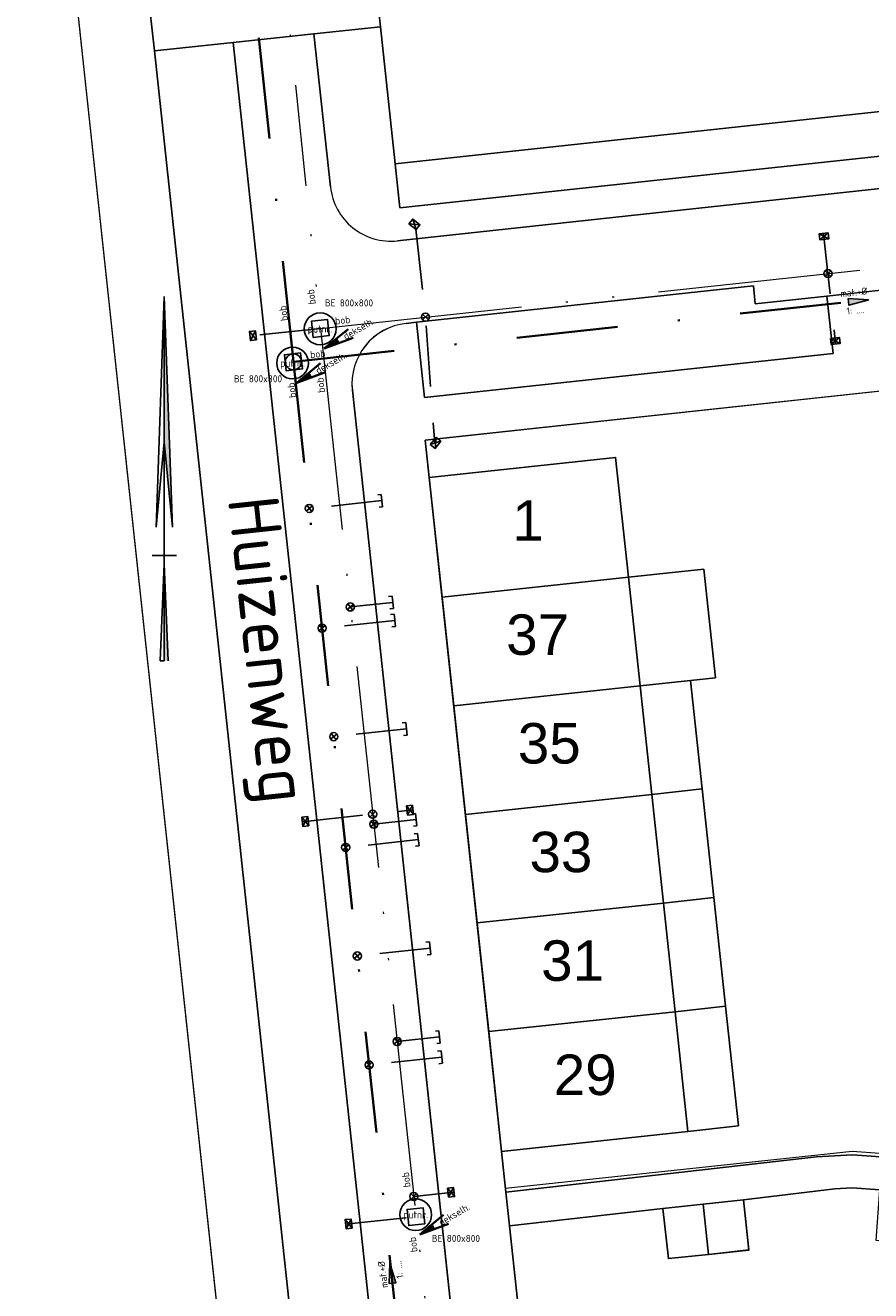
# Model space of a CAD drawing. Header units: metres. Extents: x 121363 to 122052, y 520142 to 520642.
# Tile 9 of 20: x 121525 to 121567, y 520424 to 520486. Entities that reach past the tile are written whole.
import ezdxf
from ezdxf.enums import TextEntityAlignment as Align
from ezdxf.lldxf.tags import DXFTag

# ---------------------------------------------------------------- set-up
doc = ezdxf.new("R2010")
doc.units = ezdxf.units.M
for name, pattern in [('RI-HWA_HUISAANSLUITING', [4.8, 3, -1.8]), ('RI-ITR_PE', [16.6, 10, -2.2, 0, -2.2, 0, -2.2]), ('RI-ITR_PVC', [12.2, 5, -2.4, 0, -2.4, 0, -2.4]), ('RI-VWA_HUISAANSLUITING', [6.1, 2.5, -1.8, 0, -1.8]), ('RI-VWA_PVC', [11, 5, -3, 0, -3])]:
    doc.linetypes.add(name, pattern=pattern)
for name, color, linetype, lineweight, true_color in [('begroeidterreindeel', 7, 'Continuous', 0, 0x008700), ('onbegroeidterreindeel', 7, 'Continuous', 0, 0xc0c0c0), ('pand', 1, 'Continuous', 0, 0xff0000), ('wegdeel open verharding', 7, 'Continuous', 0, 0xb5b5b5)]:
    doc.layers.add(name, color=color, linetype=linetype, lineweight=lineweight, true_color=true_color)
for name, color, linetype, lineweight in [('huisnummer', 7, 'Continuous', 0), ('N-RI-PUTDEKSELHOOGTE-S', 7, 'Continuous', 35), ('R-OI-KG-GRENS_PERCEEL-G', 153, 'KG-PERCEEL', 18), ('R-OI-RI-HWA-MATERIAAL-S', 150, 'Continuous', 25), ('R-OI-RI-HWA_HUISAANSLUITING_PVC_125-G', 150, 'RI-HWA_HUISAANSLUITING', 25), ('R-OI-RI-HWA_HULPSTUK-S', 150, 'Continuous', 25), ('R-OI-RI-HWA_KOLK-S', 150, 'Continuous', 25), ('R-OI-RI-ITR-MATERIAAL-S', 82, 'Continuous', 25), ('R-OI-RI-ITR_BOB-T18', 82, 'Continuous', 18), ('R-OI-RI-ITR_HULPSTUK-S', 82, 'Continuous', 25), ('R-OI-RI-ITR_PUTDEKSELHOOGTE-S', 82, 'Continuous', 25), ('R-OI-RI-ITR_PUTNUMMER-S', 82, 'Continuous', 25), ('R-OI-RI-ITR_RIOOLPUT-S', 82, 'Continuous', 25), ('R-OI-RI-ITR_TRANSPORTLEIDING_PE_315-G', 82, 'RI-ITR_PE', 18), ('R-OI-RI-ITR_TRANSPORTLEIDING_PVC_300-G', 82, 'RI-ITR_PVC', 18), ('R-OI-RI-VWA-MATERIAAL-S', 20, 'Continuous', 25), ('R-OI-RI-VWA_BOB-T18', 20, 'Continuous', 18), ('R-OI-RI-VWA_HUISAANSLUITING_PVC_125-G', 20, 'RI-VWA_HUISAANSLUITING', 25), ('R-OI-RI-VWA_HULPSTUK-S', 20, 'Continuous', 25), ('R-OI-RI-VWA_PUTDEKSELHOOGTE-S', 20, 'Continuous', 25), ('R-OI-RI-VWA_PUTNUMMER-S', 20, 'Continuous', 25), ('R-OI-RI-VWA_RIOOLPUT-S', 20, 'Continuous', 25), ('R-OI-RI-VWA_STROOMRICHTING-S', 20, 'Continuous', 25), ('R-OI-RI-VWA_TRANSPORTLEIDING_PVC_250-G', 20, 'RI-VWA_PVC', 35), ('X-OI-OG-TOPOGRAFIE_BEBOUWING-S', 252, 'Continuous', 25), ('X-XX-AL-ORIENTATIE-S', 7, 'Continuous', 25), ('Z06 straatnaam', 7, 'Continuous', 20)]:
    doc.layers.add(name, color=color, linetype=linetype, lineweight=lineweight)
doc.styles.add('NLCS-ISO', font='NLCS-ISO.ttf')
doc.styles.add('NLCS-ISO-ANNOTATIVE-T25', font='NLCS-ISO.ttf', dxfattribs={"height": 2.5})
doc.styles.get("Standard").update_dxf_attribs({"font": 'arial.ttf'})
doc.styles.add('StyleArial', font='arial.ttf')
tags = doc.linetypes.add('KG-PERCEEL', pattern='A,5.5,-2,["P",Standard,S=1.8,R=0,X=-0.5,Y=-0.9],-2,5.5,-2,[5,NLCS.shx,S=0.75,R=0,X=0,Y=0],-2', length=19).pattern_tags.tags
tags[6] = DXFTag(74, 10)

# ---------------------------------------------------------------- blocks, each defined once
blk = doc.blocks.new('B-SRI-PUT_ITR-SO')
at = {"flags": 128}
blk.add_lwpolyline([(-2, 2), (2, 2), (2, -2), (-2, -2)], close=True, dxfattribs=at)
at = {"lineweight": -3, "flags": 128}
blk.add_lwpolyline([(2, -2), (2, 2), (-2, 2), (-2, -2)], close=True, dxfattribs=at)
blk = doc.blocks.new('B-SRI-PUT_VWA-SO')
at = {"flags": 128}
blk.add_lwpolyline([(-2, 2), (2, 2), (2, -2), (-2, -2)], close=True, dxfattribs=at)
at = {"lineweight": -3, "flags": 128}
blk.add_lwpolyline([(2, -2), (2, 2), (-2, 2), (-2, -2)], close=True, dxfattribs=at)
at = {"lineweight": -3}
blk.add_circle((0, 0), 2, dxfattribs=at)
blk = doc.blocks.new('SRI-STROOMRICHTING-SO')
at = {"ltscale": 0.1}
blk.add_hatch(color=256, dxfattribs=at).paths.add_polyline_path([(2.5, 0), (-2.5, -0.83), (-2.5, 0.83)])
at = {"ltscale": 0.1, "flags": 128}
blk.add_lwpolyline([(2.5, 0), (-2.5, -0.83), (-2.5, 0.83)], close=True, dxfattribs=at)
blk = doc.blocks.new('SRI-MATERIAAL-SO')
at = {"ltscale": 0.1, "style": 'NLCS-ISO'}
blk.add_attdef('$MAT', text='', height=1.75, dxfattribs=at).set_placement((-0.04, -0.07), align=Align.MIDDLE_CENTER)
blk = doc.blocks.new('SRI-HULP_INLAAT-SO')
for p, q in [((-0.71, 0.71), (0.71, -0.71)), ((-0.71, -0.71), (0.71, 0.71))]:
    blk.add_line(p, q)
blk.add_circle((0, 0), 1)
blk = doc.blocks.new('B-SRI-KOLK_STRAAT_450X300-SO')
for p, q in [((-1.125, 0), (1.125, 1.5)), ((1.125, 0), (-1.125, 1.5))]:
    blk.add_line(p, q)
at = {"flags": 128}
blk.add_lwpolyline([(-1.125, 0), (1.125, 0), (1.125, 1.5), (-1.125, 1.5)], close=True, dxfattribs=at)
blk = doc.blocks.new('SRI-HULP_EINDKAP-SO')
for p, q in [((0, -6.2), (0, 6.2)), ((0, 6.2), (3.5, 6.2)), ((0, -6.2), (3.5, -6.2))]:
    blk.add_line(p, q)
blk = doc.blocks.new('SRI-PUTDEKSELHOOGTE-SO')
at = {"layer": 'N-RI-PUTDEKSELHOOGTE-S'}
blk.add_hatch(color=256, dxfattribs=at).paths.add_polyline_path([(0.712, 0.267), (0.587, 0.483), (0, 0)])
for p, q in [((0, 0), (1.174, 0.967)), ((0, 0), (1.424, 0.533)), ((0, 0), (0.587, 0.483)), ((0.612, 0.44), (0.687, 0.31))]:
    blk.add_line(p, q, dxfattribs=at)
at = {"ltscale": 0.1, "style": 'NLCS-ISO'}
blk.add_attdef('PUTHGT', text='', height=0.35, rotation=30, dxfattribs=at).set_placement((0.975, 0.57), align=Align.MIDDLE_LEFT)
blk = doc.blocks.new('SRI-PUTNUMMER_HHW-SO')
blk.add_circle((2.41, 9.45), 3.93)
at = {"ltscale": 0.1, "style": 'NLCS-ISO'}
blk.add_attdef('PUTNR', text='', height=1.8, dxfattribs=at).set_placement((2.41, 9.45), align=Align.MIDDLE_CENTER)
blk = doc.blocks.new('SAL-ORIENTATIE_NOORDPIJL-SO')
for p, q in [((0, 12.8), (-0.4, 1.4)), ((0, -5.2), (0, 12.8)), ((0.4, 1.4), (0, 12.8)), ((-0.4, 1.4), (0, 5.6)), ((0, 5.6), (0.4, 1.4)), ((-0.6, 0), (0.6, 0)), ((0, -0.4), (-0.2, -5.2)), ((0.2, -5.2), (0, -0.4)), ((-0.2, -5.2), (0, -5.2))]:
    blk.add_line(p, q)
for points in [[(0.4, 1.4), (0, 5.6), (0, 12.8)], [(0, -5.2), (0.2, -5.2), (0, -0.4)]]:
    blk.add_solid(points)
blk = doc.blocks.new('A$C4B9B0E1E')
at = {"layer": 'begroeidterreindeel', "color": 252, "linetype": 'Continuous', "lineweight": 0}
for p, q in [((119535.055, 520485.5), (119531.159, 520485.081)), ((119531.159, 520485.081), (119539.659, 520406.052)), ((119543.555, 520406.471), (119535.055, 520485.5)), ((119543.29, 520477.324), (119610.998, 520484.64)), ((119568.688, 520482.265), (119543.057, 520479.496)), ((119543.057, 520479.496), (119543.29, 520477.324)), ((119560.751, 520473.472), (119544.109, 520471.673)), ((119560.847, 520472.588), (119560.751, 520473.472)), ((119564.385, 520472.97), (119560.847, 520472.588)), ((119564.692, 520470.134), (119564.385, 520472.97)), ((119544.109, 520471.673), (119544.511, 520467.953)), ((119544.511, 520467.953), (119564.692, 520470.134))]:
    blk.add_line(p, q, dxfattribs=at)
at = {"layer": 'onbegroeidterreindeel', "color": 252, "linetype": 'Continuous', "lineweight": 0}
for p, q in [((119542.107, 520488.327), (119542.327, 520486.282)), ((119542.327, 520486.282), (119543.057, 520479.496)), ((119543.057, 520479.496), (119568.688, 520482.265)), ((119568.444, 520468.427), (119544.531, 520465.843)), ((119544.531, 520465.843), (119544.74, 520464.009)), ((119544.74, 520464.009), (119553.947, 520464.997)), ((119553.947, 520464.997), (119554.582, 520459.081)), ((119554.582, 520459.081), (119558.302, 520459.48)), ((119558.302, 520459.48), (119558.877, 520454.11)), ((119558.877, 520454.11), (119557.651, 520453.978)), ((119557.651, 520453.978), (119558.227, 520448.61)), ((119558.227, 520448.61), (119558.803, 520443.241)), ((119558.803, 520443.241), (119559.379, 520437.872)), ((119559.379, 520437.872), (119560.014, 520431.956)), ((119560.014, 520431.956), (119557.52, 520431.688)), ((119557.52, 520431.688), (119548.313, 520430.7)), ((119548.313, 520430.7), (119548.529, 520428.688)), ((119558.09, 520429.776), (119563.876, 520430.433)), ((119563.876, 520430.433), (119565.653, 520430.525)), ((119565.653, 520430.525), (119569.116, 520430.27)), ((119548.529, 520428.688), (119558.09, 520429.776))]:
    blk.add_line(p, q, dxfattribs=at)
at = {"layer": 'onbegroeidterreindeel', "color": 252, "linetype": 'Continuous', "lineweight": 0, "flags": 128}
for points in [[(119536.121, 520405.671), (119521.263, 520543.811)], [(119592.484, 520426.914), (119583.578, 520427.57), (119583.394, 520425.077), (119581.399, 520425.224), (119579.405, 520425.371), (119579.589, 520427.864), (119574.976, 520428.207), (119573.183, 520428.336), (119570.991, 520428.498), (119570.806, 520426.005), (119568.812, 520426.152), (119566.817, 520426.299), (119567.001, 520428.792), (119565.635, 520428.892), (119564.776, 520428.848), (119560.264, 520428.313), (119560.531, 520425.826), (119558.543, 520425.611), (119556.554, 520425.398), (119556.287, 520427.883), (119548.708, 520427.023), (119551.164, 520404.2)]]:
    blk.add_lwpolyline(points, dxfattribs=at)
at = {"layer": 'pand', "color": 252, "linetype": 'Continuous', "lineweight": 0}
for p, q in [((119553.947, 520464.997), (119544.74, 520464.009)), ((119554.582, 520459.081), (119553.947, 520464.997)), ((119544.74, 520464.009), (119545.375, 520458.093)), ((119558.302, 520459.48), (119554.582, 520459.081)), ((119558.877, 520454.11), (119558.302, 520459.48)), ((119554.582, 520459.081), (119545.375, 520458.093)), ((119545.375, 520458.093), (119554.582, 520459.081)), ((119545.375, 520458.093), (119545.95, 520452.724)), ((119555.158, 520453.711), (119557.651, 520453.978)), ((119557.651, 520453.978), (119555.158, 520453.711)), ((119557.651, 520453.978), (119558.877, 520454.11)), ((119558.227, 520448.61), (119557.651, 520453.978)), ((119545.95, 520452.724), (119555.158, 520453.711)), ((119555.158, 520453.711), (119545.95, 520452.724)), ((119545.95, 520452.724), (119546.526, 520447.355)), ((119555.734, 520448.342), (119546.526, 520447.355)), ((119546.526, 520447.355), (119555.734, 520448.342)), ((119558.227, 520448.61), (119555.734, 520448.342)), ((119555.734, 520448.342), (119558.227, 520448.61)), ((119558.803, 520443.241), (119558.227, 520448.61)), ((119546.526, 520447.355), (119547.102, 520441.986)), ((119558.803, 520443.241), (119556.309, 520442.973)), ((119556.309, 520442.973), (119558.803, 520443.241)), ((119559.379, 520437.872), (119558.803, 520443.241)), ((119556.309, 520442.973), (119547.102, 520441.986)), ((119547.102, 520441.986), (119556.309, 520442.973)), ((119547.102, 520441.986), (119547.676, 520436.616)), ((119547.676, 520436.616), (119556.885, 520437.604)), ((119556.885, 520437.604), (119547.676, 520436.616)), ((119556.885, 520437.604), (119559.379, 520437.872)), ((119559.379, 520437.872), (119556.885, 520437.604)), ((119560.014, 520431.956), (119559.379, 520437.872)), ((119547.676, 520436.616), (119548.313, 520430.7)), ((119557.52, 520431.688), (119560.014, 520431.956)), ((119548.313, 520430.7), (119557.52, 520431.688)), ((119560.264, 520428.313), (119558.275, 520428.098)), ((119560.531, 520425.826), (119560.264, 520428.313)), ((119558.275, 520428.098), (119556.287, 520427.883)), ((119556.287, 520427.883), (119556.554, 520425.398)), ((119558.275, 520428.098), (119558.543, 520425.611)), ((119558.543, 520425.611), (119558.275, 520428.098)), ((119558.543, 520425.611), (119560.531, 520425.826)), ((119556.554, 520425.398), (119558.543, 520425.611))]:
    blk.add_line(p, q, dxfattribs=at)
at = {"layer": 'wegdeel open verharding', "color": 252, "linetype": 'Continuous', "lineweight": 0}
for p, q in [((119521.263, 520543.811), (119536.121, 520405.671)), ((119542.327, 520486.282), (119542.107, 520488.327)), ((119531.159, 520485.081), (119530.939, 520487.125)), ((119530.939, 520487.125), (119531.159, 520485.081)), ((119542.327, 520486.282), (119539.046, 520485.93)), ((119539.046, 520485.93), (119542.327, 520486.282)), ((119543.057, 520479.496), (119542.327, 520486.282)), ((119539.046, 520485.93), (119535.055, 520485.5)), ((119535.055, 520485.5), (119539.046, 520485.93)), ((119539.86, 520478.363), (119539.046, 520485.93)), ((119539.046, 520485.93), (119539.86, 520478.363)), ((119531.159, 520485.081), (119535.055, 520485.5)), ((119539.659, 520406.052), (119531.159, 520485.081)), ((119535.055, 520485.5), (119543.555, 520406.471)), ((119626.296, 520484.684), (119543.165, 520475.701)), ((119543.165, 520475.701), (119626.296, 520484.684)), ((119610.998, 520484.64), (119543.29, 520477.324)), ((119543.29, 520477.324), (119543.057, 520479.496)), ((119539.86, 520478.363), (119539.86, 520478.363)), ((119543.165, 520475.701), (119543.165, 520475.701)), ((119544.109, 520471.673), (119560.751, 520473.472)), ((119560.751, 520473.472), (119560.847, 520472.588)), ((119564.385, 520472.97), (119568.124, 520473.374)), ((119560.847, 520472.588), (119564.385, 520472.97)), ((119543.601, 520471.618), (119544.109, 520471.673)), ((119547.805, 520404.489), (119540.941, 520468.315)), ((119540.941, 520468.315), (119540.941, 520468.315)), ((119563.876, 520430.433), (119558.09, 520429.776)), ((119565.653, 520430.525), (119563.876, 520430.433)), ((119569.116, 520430.27), (119565.653, 520430.525)), ((119558.09, 520429.776), (119548.529, 520428.688)), ((119560.264, 520428.313), (119564.776, 520428.848)), ((119564.776, 520428.848), (119565.635, 520428.892)), ((119565.635, 520428.892), (119567.001, 520428.792)), ((119548.529, 520428.688), (119548.708, 520427.023)), ((119558.275, 520428.098), (119560.264, 520428.313)), ((119548.708, 520427.023), (119556.287, 520427.883)), ((119556.287, 520427.883), (119558.275, 520428.098))]:
    blk.add_line(p, q, dxfattribs=at)
at = {"layer": 'wegdeel open verharding', "color": 252, "linetype": 'Continuous', "lineweight": 0, "flags": 128}
blk.add_lwpolyline([(119568.124, 520473.374), (119564.385, 520472.97), (119564.692, 520470.134), (119544.511, 520467.953), (119544.109, 520471.673), (119543.601, 520471.618), (119543.601, 520471.618, 0.414067), (119540.941, 520468.315), (119547.805, 520404.489)], format="xyb", dxfattribs=at)
for points in [[(119545.375, 520458.093), (119544.74, 520464.009), (119544.74, 520464.009), (119544.531, 520465.843), (119568.444, 520468.427)], [(119551.164, 520404.2), (119548.708, 520427.023), (119548.708, 520427.023), (119548.529, 520428.688), (119548.529, 520428.688), (119548.313, 520430.7), (119548.313, 520430.7), (119547.676, 520436.616), (119547.676, 520436.616), (119547.102, 520441.986), (119547.102, 520441.986), (119546.526, 520447.355), (119546.526, 520447.355), (119545.95, 520452.724), (119545.95, 520452.724), (119545.375, 520458.093)]]:
    blk.add_lwpolyline(points, dxfattribs=at)
at = {"layer": 'wegdeel open verharding', "color": 252, "linetype": 'Continuous', "lineweight": 0}
for centre, start, end in [((119542.842, 520478.683), 186.12679, 276.17406), ((119542.842, 520478.683), 186.12679, 276.17406), ((119543.923, 520468.636), 96.16885, 186.14018)]:
    blk.add_arc(centre, 3, start, end, dxfattribs=at)
at = {"layer": 'huisnummer', "color": 252, "style": 'StyleArial'}
for s, p in [('1', (119548.842, 520460.878)), ('37', (119548.541, 520455.236)), ('35', (119549.116, 520449.866)), ('33', (119549.692, 520444.497)), ('31', (119550.268, 520439.128)), ('29', (119550.89, 520433.485))]:
    blk.add_text(s, height=2, dxfattribs=at).set_placement(p)

msp = doc.modelspace()

# ---------------------------------------------------------------- linework, layer by layer
at = {"layer": 'R-OI-KG-GRENS_PERCEEL-G'}
msp.add_lwpolyline([(121568.444, 520468.427), (121572.451, 520431.181), (121571.561, 520430.261), (121565.63, 520430.7), (121548.511, 520428.858), (121544.745, 520463.855), (121544.531, 520465.843)], close=True, dxfattribs=at)
at = {"layer": 'R-OI-RI-HWA_HUISAANSLUITING_PVC_125-G', "flags": 128}
for points in [[(121544.084, 520476.269), (121544.553, 520471.93), (121545.008, 520465.699)], [(121564.223, 520476.068), (121564.437, 520474.079), (121564.814, 520470.599)], [(121539.36, 520471.369), (121535.88, 520470.994)], [(121542.939, 520457.831), (121540.841, 520457.605)], [(121538.463, 520446.987), (121543.932, 520447.575)], [(121544.1, 520447.094), (121542.002, 520446.868)], [(121545.252, 520436.355), (121543.154, 520436.13)], [(121543.976, 520428.471), (121545.965, 520428.684)], [(121540.603, 520427.102), (121544.083, 520427.476)]]:
    msp.add_lwpolyline(points, dxfattribs=at)
at = {"layer": 'R-OI-RI-ITR_TRANSPORTLEIDING_PE_315-G'}
for q in [(121635.36, 520481.743), (121547.345, 520397.162)]:
    msp.add_line((121539.36, 520471.369), q, dxfattribs=at)
at = {"layer": 'R-OI-RI-ITR_TRANSPORTLEIDING_PVC_300-G', "flags": 128}
msp.add_lwpolyline([(121531.818, 520545.067), (121539.36, 520471.369)], dxfattribs=at)
at = {"layer": 'R-OI-RI-VWA_HUISAANSLUITING_PVC_125-G', "flags": 128}
for points in [[(121542.4, 520462.859), (121538.811, 520462.472)], [(121543.035, 520456.942), (121539.446, 520456.556)], [(121543.612, 520451.581), (121540.023, 520451.195)], [(121544.201, 520446.105), (121540.612, 520445.719)], [(121544.778, 520440.741), (121541.189, 520440.355)], [(121545.357, 520435.361), (121541.768, 520434.975)]]:
    msp.add_lwpolyline(points, dxfattribs=at)
at = {"layer": 'R-OI-RI-VWA_TRANSPORTLEIDING_PVC_250-G'}
for q in [(121593.874, 520475.751), (121545.661, 520398.791)]:
    msp.add_line((121538.029, 520469.717), q, dxfattribs=at)
at = {"layer": 'R-OI-RI-VWA_TRANSPORTLEIDING_PVC_250-G', "flags": 128}
msp.add_lwpolyline([(121538.029, 520469.717), (121529.844, 520546.627)], dxfattribs=at)
at = {"layer": 'X-OI-OG-TOPOGRAFIE_BEBOUWING-S'}
for points in [[(121545.375, 520458.093), (121544.74, 520464.009), (121553.947, 520464.997), (121554.582, 520459.081)], [(121545.375, 520458.093), (121545.95, 520452.724), (121555.158, 520453.711), (121554.582, 520459.081)], [(121545.95, 520452.724), (121546.526, 520447.355), (121555.734, 520448.342), (121555.158, 520453.711)], [(121546.526, 520447.355), (121547.102, 520441.986), (121556.309, 520442.973), (121555.734, 520448.342)], [(121547.102, 520441.986), (121547.676, 520436.616), (121556.885, 520437.604), (121556.309, 520442.973)], [(121547.676, 520436.616), (121548.313, 520430.7), (121557.52, 520431.688), (121556.885, 520437.604)], [(121558.275, 520428.098), (121558.543, 520425.611), (121560.531, 520425.825), (121560.264, 520428.311)], [(121556.287, 520427.883), (121556.554, 520425.398), (121558.543, 520425.611), (121558.275, 520428.098)]]:
    msp.add_lwpolyline(points, close=True, dxfattribs=at)

# ---------------------------------------------------------------- block references
at = {"layer": 'R-OI-RI-HWA-MATERIAAL-S', "xscale": 0.2, "yscale": 0.2, "zscale": 0.2}
msp.add_blockref('SRI-MATERIAAL-SO', (121546.065, 520426.412), dxfattribs=at).add_auto_attribs({'$MAT': 'BE 800x800'})
at = {"layer": 'R-OI-RI-HWA_HULPSTUK-S'}
for name, p, xscale, yscale, zscale, rotation in [('SRI-HULP_EINDKAP-SO', (121542.939, 520457.831), -0.05, 0.05, 0.05, 6.141852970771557), ('SRI-HULP_INLAAT-SO', (121540.841, 520457.605), 0.2, 0.2, 0.2, 173.8165175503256), ('SRI-HULP_INLAAT-SO', (121542.002, 520446.868), 0.2, 0.2, 0.2, 173.8165175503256), ('SRI-HULP_EINDKAP-SO', (121544.1, 520447.094), -0.05, 0.05, 0.05, 6.141852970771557), ('SRI-HULP_INLAAT-SO', (121543.154, 520436.13), 0.2, 0.2, 0.2, 173.8165175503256), ('SRI-HULP_EINDKAP-SO', (121545.252, 520436.355), -0.05, 0.05, 0.05, 6.141852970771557)]:
    msp.add_blockref(name, p, dxfattribs=dict(at, xscale=xscale, yscale=yscale, zscale=zscale, rotation=rotation))
at = {"layer": 'R-OI-RI-HWA_KOLK-S', "zscale": 0.2}
for p, xscale, yscale, rotation in [((121543.913, 520476.398), 0.2, 0.2, 321.1548232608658), ((121564.255, 520475.769), 0.2, 0.2, 6.166708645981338), ((121536.179, 520471.027), 0.2, 0.2, 96.1690595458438), ((121564.781, 520470.898), -0.2000000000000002, 0.2000000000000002, 186.168887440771), ((121544.934, 520465.807), -0.2, 0.2, 231.1548232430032), ((121543.634, 520447.546), -0.2, 0.2, 276.166536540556), ((121538.762, 520447.019), 0.2, 0.2, 96.1690595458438), ((121545.666, 520428.655), -0.2, 0.2, 276.166536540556), ((121540.902, 520427.134), 0.2, 0.2, 96.1690595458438)]:
    msp.add_blockref('B-SRI-KOLK_STRAAT_450X300-SO', p, dxfattribs=dict(at, xscale=xscale, yscale=yscale, rotation=rotation))
at = {"layer": 'R-OI-RI-ITR-MATERIAAL-S', "xscale": 0.2, "yscale": 0.2, "zscale": 0.2}
msp.add_blockref('SRI-MATERIAAL-SO', (121540.783, 520472.643), dxfattribs=at).add_auto_attribs({'$MAT': 'BE 800x800'})
at = {"layer": 'R-OI-RI-ITR_HULPSTUK-S', "xscale": 0.2, "yscale": 0.2, "zscale": 0.2, "rotation": 270.000000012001}
for p in [(121564.437, 520474.079), (121544.553, 520471.93), (121541.943, 520447.361), (121543.976, 520428.471)]:
    msp.add_blockref('SRI-HULP_INLAAT-SO', p, dxfattribs=at)
at = {"layer": 'R-OI-RI-ITR_PUTDEKSELHOOGTE-S'}
for p in [(121539.553, 520470.371), (121544.271, 520426.594)]:
    msp.add_blockref('SRI-PUTDEKSELHOOGTE-SO', p, dxfattribs=at).add_auto_attribs({'PUTHGT': 'dekselh.'})
at = {"layer": 'R-OI-RI-ITR_PUTNUMMER-S', "xscale": 0.2, "yscale": 0.2, "zscale": 0.2}
for p in [(121538.871, 520469.458), (121543.59, 520425.68)]:
    msp.add_blockref('SRI-PUTNUMMER_HHW-SO', p, dxfattribs=at).add_auto_attribs({'PUTNR': 'putnr.'})
at = {"layer": 'R-OI-RI-ITR_RIOOLPUT-S'}
msp.add_blockref('A$C4B9B0E1E', (2000, 0), dxfattribs=at)
at = {"layer": 'R-OI-RI-ITR_RIOOLPUT-S', "xscale": 0.2, "yscale": 0.2, "zscale": 0.2, "rotation": 6.16779804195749}
for p in [(121539.36, 520471.369), (121544.083, 520427.476)]:
    msp.add_blockref('B-SRI-PUT_ITR-SO', p, dxfattribs=at)
at = {"layer": 'R-OI-RI-VWA-MATERIAAL-S'}
for p, xscale, yscale, zscale, rotation, values in [((121565.72, 520473.172), 0.2, 0.2, 0.2, 6.168824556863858, {'$MAT': 'mat.+%%C'}), ((121565.807, 520472.281), 0.2, 0.2, 0.2, 6.168824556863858, {'$MAT': '1: ....'}), ((121542.43, 520424.618), 0.2000000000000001, 0.2000000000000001, 0.2000000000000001, 97.75336035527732, {'$MAT': 'mat.+%%C'}), ((121543.229, 520424.865), 0.2000000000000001, 0.2000000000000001, 0.2000000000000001, 97.75336035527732, {'$MAT': '1: ....'})]:
    msp.add_blockref('SRI-MATERIAAL-SO', p, dxfattribs=dict(at, xscale=xscale, yscale=yscale, zscale=zscale, rotation=rotation)).add_auto_attribs(values)
at = {"layer": 'R-OI-RI-VWA-MATERIAAL-S', "xscale": 0.2, "yscale": 0.2, "zscale": 0.2}
msp.add_blockref('SRI-MATERIAAL-SO', (121536.288, 520468.894), dxfattribs=at).add_auto_attribs({'$MAT': 'BE 800x800'})
at = {"layer": 'R-OI-RI-VWA_HULPSTUK-S'}
for name, p, xscale, yscale, zscale, rotation in [('SRI-HULP_EINDKAP-SO', (121542.4, 520462.859), -0.05, 0.05, 0.05, 6.141852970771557), ('SRI-HULP_INLAAT-SO', (121538.811, 520462.472), 0.2, 0.2, 0.2, 173.8165175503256), ('SRI-HULP_EINDKAP-SO', (121543.035, 520456.942), -0.05, 0.05, 0.05, 6.141852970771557), ('SRI-HULP_INLAAT-SO', (121539.446, 520456.556), 0.2, 0.2, 0.2, 173.8165175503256), ('SRI-HULP_EINDKAP-SO', (121543.612, 520451.581), -0.05, 0.05, 0.05, 6.141852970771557), ('SRI-HULP_INLAAT-SO', (121540.023, 520451.195), 0.2, 0.2, 0.2, 173.8165175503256), ('SRI-HULP_EINDKAP-SO', (121544.201, 520446.105), -0.05, 0.05, 0.05, 6.141852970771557), ('SRI-HULP_INLAAT-SO', (121540.612, 520445.719), 0.2, 0.2, 0.2, 173.8165175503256), ('SRI-HULP_EINDKAP-SO', (121544.778, 520440.741), -0.05, 0.05, 0.05, 6.141852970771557), ('SRI-HULP_INLAAT-SO', (121541.189, 520440.355), 0.2, 0.2, 0.2, 173.8165175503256), ('SRI-HULP_EINDKAP-SO', (121545.357, 520435.361), -0.05, 0.05, 0.05, 6.141852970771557), ('SRI-HULP_INLAAT-SO', (121541.768, 520434.975), 0.2, 0.2, 0.2, 173.8165175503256)]:
    msp.add_blockref(name, p, dxfattribs=dict(at, xscale=xscale, yscale=yscale, zscale=zscale, rotation=rotation))
at = {"layer": 'R-OI-RI-VWA_PUTDEKSELHOOGTE-S'}
msp.add_blockref('SRI-PUTDEKSELHOOGTE-SO', (121538.192, 520468.681), dxfattribs=at).add_auto_attribs({'PUTHGT': 'dekselh.'})
at = {"layer": 'R-OI-RI-VWA_PUTNUMMER-S', "xscale": 0.2, "yscale": 0.2, "zscale": 0.2}
msp.add_blockref('SRI-PUTNUMMER_HHW-SO', (121537.51, 520467.768), dxfattribs=at).add_auto_attribs({'PUTNR': 'putnr.'})
at = {"layer": 'R-OI-RI-VWA_RIOOLPUT-S', "xscale": 0.2000000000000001, "yscale": 0.2000000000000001, "zscale": 0.2000000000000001, "rotation": 6.691802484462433}
msp.add_blockref('B-SRI-PUT_VWA-SO', (121538.029, 520469.717), dxfattribs=at)
at = {"layer": 'R-OI-RI-VWA_STROOMRICHTING-S', "xscale": 0.2, "yscale": 0.2, "zscale": 0.2}
for p, rotation in [((121565.952, 520472.734), 6.167798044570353), ((121542.861, 520424.682), 97.75500062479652)]:
    msp.add_blockref('SRI-STROOMRICHTING-SO', p, dxfattribs=dict(at, rotation=rotation))
at = {"layer": 'X-XX-AL-ORIENTATIE-S'}
msp.add_blockref('SAL-ORIENTATIE_NOORDPIJL-SO', (121531.65, 520460.144), dxfattribs=at)

# ---------------------------------------------------------------- texts
at = {"layer": 'R-OI-RI-ITR_BOB-T18', "style": 'NLCS-ISO-ANNOTATIVE-T25'}
for rotation, p in [(96.89533, (121539.197, 520472.964)), (6.1678, (121540.493, 520471.491)), (96.89533, (121539.658, 520468.6)), (96.89533, (121543.884, 520429.33)), (96.89533, (121544.228, 520426.126))]:
    msp.add_text('bob', height=0.36, rotation=rotation, dxfattribs=at).set_placement(p, align=Align.BOTTOM_CENTER)
at = {"layer": 'R-OI-RI-VWA_BOB-T18', "style": 'NLCS-ISO-ANNOTATIVE-T25'}
for rotation, p in [(97, (121537.822, 520472.147)), (5, (121539.257, 520469.824)), (97, (121538.231, 520468.347))]:
    msp.add_text('bob', height=0.36, rotation=rotation, dxfattribs=at).set_placement(p, align=Align.BOTTOM_CENTER)
at = {"layer": 'Z06 straatnaam', "style": 'NLCS-ISO'}
msp.add_text('Huizenweg', height=2.5, rotation=276.12178, dxfattribs=at).set_placement((121534.786, 520462.95))

doc.saveas('drawing.dxf')
